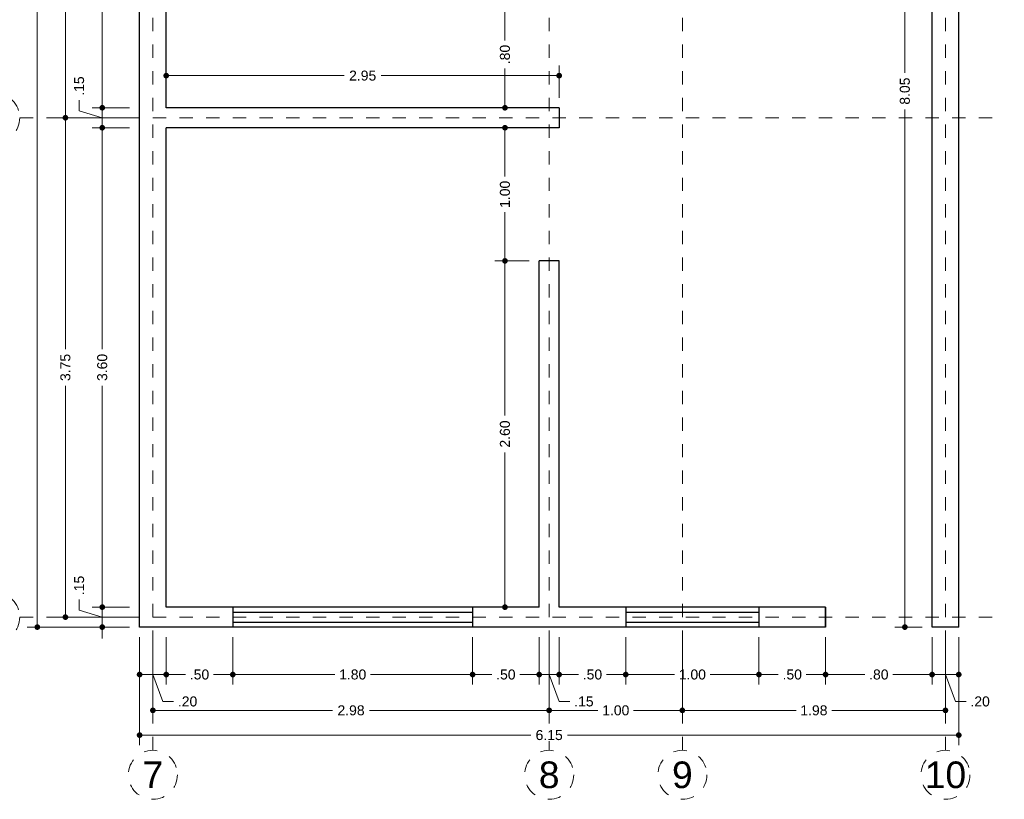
# Model space of a CAD drawing. Header units: millimetres. Extents: x 2548.4 to 2584.1, y 875 to 887.8.
# Tile 2 of 4: x 2564.3 to 2571.7, y 875 to 880.9. Entities that reach past the tile are written whole.
import ezdxf
from ezdxf.enums import TextEntityAlignment as Align

# ---------------------------------------------------------------- set-up
doc = ezdxf.new("R2010")
doc.units = ezdxf.units.MM
doc.header["$LTSCALE"] = 0.001
doc.linetypes.add('CENTER2', pattern=[28.575, 19.05, -3.175, 3.175, -3.175])
for name, color, linetype, lineweight in [('Cotas', 7, 'Continuous', 18), ('Ejes', 160, 'CENTER2', 5), ('Muros', 7, 'Continuous', 30), ('Ventanas', 10, 'Continuous', 25)]:
    doc.layers.add(name, color=color, linetype=linetype, lineweight=lineweight)
doc.styles.get("Standard").update_dxf_attribs({"font": 'arial.ttf'})
doc.dimstyles.new('1-50', dxfattribs={"dimscale": 50, "dimtxt": 0.0015, "dimasz": 0.00085, "dimexe": 0.0015, "dimexo": 0.0015, "dimgap": 0.0008, "dimtad": 0, "dimzin": 4, "dimdsep": 46, "dimtxsty": 'Standard', "dimblk": 'DOT', "dimcen": 0.09, "dimclrd": 256, "dimclre": 256, "dimclrt": 256, "dimadec": 0, "dimazin": 0, "dimtfac": 1, "dimtmove": 0, "dimatfit": 2, "dimfxl": 0.0015, "dimtfill": 1, "dimtolj": 1, "dimtzin": 4, "dimlwd": -1, "dimlwe": -1, "dimarcsym": 0})

# ---------------------------------------------------------------- blocks, each defined once
blk = doc.blocks.new('_DOT')
at = {"color": 0, "linetype": 'ByBlock'}
blk.add_line((-0.5, 0), (-1, 0), dxfattribs=at)
at = {"color": 0, "linetype": 'ByBlock', "const_width": 0.5}
blk.add_lwpolyline([(-0.25, 0, 1), (0.25, 0, 1)], format="xyb", close=True, dxfattribs=at)
blk = doc.blocks.new('*D3')
at = {"layer": 'Cotas', "transparency": 16777216}
for p, q in [((2565.1584, 880.1674), (2564.6018, 880.1674)), ((2564.6768, 880.1249), (2564.6768, 878.4301)), ((2564.6768, 876.4599), (2564.6768, 878.1548)), ((2565.1584, 876.4174), (2564.6018, 876.4174))]:
    blk.add_line(p, q, dxfattribs=at)
at = {"layer": 'Defpoints', "color": 0, "transparency": 16777216}
for p in [(2564.6768, 880.1674), (2565.2334, 880.1674), (2565.2334, 876.4174)]:
    blk.add_point(p, dxfattribs=at)
at = {"layer": 'Cotas', "transparency": 16777216, "xscale": 0.0425, "yscale": 0.0425, "zscale": 0.0425}
for p, rotation in [((2564.6768, 880.1674), 90), ((2564.6768, 876.4174), 270)]:
    blk.add_blockref('_DOT', p, dxfattribs=dict(at, rotation=rotation))
at = {"layer": 'Cotas', "transparency": 16777216, "insert": (2564.6768, 878.2924), "char_height": 0.075, "attachment_point": 5, "rotation": 90, "bg_fill": 3, "box_fill_scale": 1.1, "bg_fill_color": 256, "bg_fill_true_color": 13158600, "bg_fill_transparency": 0}
blk.add_mtext('\\A1;3.75', dxfattribs=at)
blk = doc.blocks.new('*D4')
at = {"layer": 'Cotas', "transparency": 16777216}
for p, q in [((2564.4084, 882.9174), (2564.7518, 882.9174)), ((2564.6768, 882.8749), (2564.6768, 881.6808)), ((2564.6768, 880.2099), (2564.6768, 881.4041)), ((2565.1584, 880.1674), (2564.6018, 880.1674))]:
    blk.add_line(p, q, dxfattribs=at)
at = {"layer": 'Defpoints', "color": 0, "transparency": 16777216}
for p in [(2564.3334, 882.9174), (2564.6768, 882.9174), (2565.2334, 880.1674)]:
    blk.add_point(p, dxfattribs=at)
at = {"layer": 'Cotas', "transparency": 16777216, "xscale": 0.0425, "yscale": 0.0425, "zscale": 0.0425}
for p, rotation in [((2564.6768, 882.9174), 90), ((2564.6768, 880.1674), 270)]:
    blk.add_blockref('_DOT', p, dxfattribs=dict(at, rotation=rotation))
at = {"layer": 'Cotas', "transparency": 16777216, "insert": (2564.6768, 881.5424), "char_height": 0.075, "attachment_point": 5, "rotation": 90, "bg_fill": 3, "box_fill_scale": 1.1, "bg_fill_color": 256, "bg_fill_true_color": 13158600, "bg_fill_transparency": 0}
blk.add_mtext('\\A1;2.75', dxfattribs=at)
blk = doc.blocks.new('*D7')
at = {"layer": 'Cotas', "transparency": 16777216}
for p, q in [((2565.3334, 876.2674), (2565.3334, 875.6421)), ((2568.3084, 876.2674), (2568.3084, 875.6421)), ((2565.3759, 875.7171), (2566.6827, 875.7171)), ((2568.2659, 875.7171), (2566.959, 875.7171))]:
    blk.add_line(p, q, dxfattribs=at)
at = {"layer": 'Defpoints', "color": 0, "transparency": 16777216}
for p in [(2565.3334, 876.3424), (2568.3084, 876.3424), (2568.3084, 875.7171)]:
    blk.add_point(p, dxfattribs=at)
at = {"layer": 'Cotas', "transparency": 16777216, "xscale": 0.0425, "yscale": 0.0425, "zscale": 0.0425, "rotation": 180}
blk.add_blockref('_DOT', (2565.3334, 875.7171), dxfattribs=at)
at = {"layer": 'Cotas', "transparency": 16777216, "xscale": 0.0425, "yscale": 0.0425, "zscale": 0.0425}
blk.add_blockref('_DOT', (2568.3084, 875.7171), dxfattribs=at)
at = {"layer": 'Cotas', "transparency": 16777216, "insert": (2566.8209, 875.7171), "char_height": 0.075, "attachment_point": 5, "bg_fill": 3, "box_fill_scale": 1.1, "bg_fill_color": 256, "bg_fill_true_color": 13158600, "bg_fill_transparency": 0}
blk.add_mtext('\\A1;2.98', dxfattribs=at)
blk = doc.blocks.new('*D8')
at = {"layer": 'Cotas', "transparency": 16777216}
for p, q in [((2569.3084, 876.2674), (2569.3084, 875.6421)), ((2571.2834, 876.2674), (2571.2834, 875.6421)), ((2569.3509, 875.7171), (2570.1619, 875.7171)), ((2571.2409, 875.7171), (2570.4298, 875.7171))]:
    blk.add_line(p, q, dxfattribs=at)
at = {"layer": 'Defpoints', "color": 0, "transparency": 16777216}
for p in [(2569.3084, 876.3424), (2571.2834, 876.3424), (2571.2834, 875.7171)]:
    blk.add_point(p, dxfattribs=at)
at = {"layer": 'Cotas', "transparency": 16777216, "xscale": 0.0425, "yscale": 0.0425, "zscale": 0.0425, "rotation": 180}
blk.add_blockref('_DOT', (2569.3084, 875.7171), dxfattribs=at)
at = {"layer": 'Cotas', "transparency": 16777216, "xscale": 0.0425, "yscale": 0.0425, "zscale": 0.0425}
blk.add_blockref('_DOT', (2571.2834, 875.7171), dxfattribs=at)
at = {"layer": 'Cotas', "transparency": 16777216, "insert": (2570.2959, 875.7171), "char_height": 0.075, "attachment_point": 5, "bg_fill": 3, "box_fill_scale": 1.1, "bg_fill_color": 256, "bg_fill_true_color": 13158600, "bg_fill_transparency": 0}
blk.add_mtext('\\A1;1.98', dxfattribs=at)
blk = doc.blocks.new('*D9')
at = {"layer": 'Cotas', "transparency": 16777216}
for p, q in [((2565.4334, 876.2674), (2565.4334, 875.9112)), ((2565.9334, 876.2674), (2565.9334, 875.9112)), ((2565.4759, 875.9862), (2565.5778, 875.9862)), ((2565.8909, 875.9862), (2565.7889, 875.9862))]:
    blk.add_line(p, q, dxfattribs=at)
at = {"layer": 'Defpoints', "color": 0, "transparency": 16777216}
for p in [(2565.4334, 876.3424), (2565.9334, 876.3424), (2565.9334, 875.9862)]:
    blk.add_point(p, dxfattribs=at)
at = {"layer": 'Cotas', "transparency": 16777216, "xscale": 0.0425, "yscale": 0.0425, "zscale": 0.0425, "rotation": 180}
blk.add_blockref('_DOT', (2565.4334, 875.9862), dxfattribs=at)
at = {"layer": 'Cotas', "transparency": 16777216, "xscale": 0.0425, "yscale": 0.0425, "zscale": 0.0425}
blk.add_blockref('_DOT', (2565.9334, 875.9862), dxfattribs=at)
at = {"layer": 'Cotas', "transparency": 16777216, "insert": (2565.6834, 875.9862), "char_height": 0.075, "attachment_point": 5, "bg_fill": 3, "box_fill_scale": 1.1, "bg_fill_color": 256, "bg_fill_true_color": 13158600, "bg_fill_transparency": 0}
blk.add_mtext('\\A1;.50', dxfattribs=at)
blk = doc.blocks.new('*D10')
at = {"layer": 'Cotas', "transparency": 16777216}
for p, q in [((2565.9334, 876.2674), (2565.9334, 875.9112)), ((2567.7334, 876.2674), (2567.7334, 875.9112)), ((2565.9759, 875.9862), (2566.6996, 875.9862)), ((2567.6909, 875.9862), (2566.9671, 875.9862))]:
    blk.add_line(p, q, dxfattribs=at)
at = {"layer": 'Defpoints', "color": 0, "transparency": 16777216}
for p in [(2565.9334, 876.3424), (2567.7334, 876.3424), (2567.7334, 875.9862)]:
    blk.add_point(p, dxfattribs=at)
at = {"layer": 'Cotas', "transparency": 16777216, "xscale": 0.0425, "yscale": 0.0425, "zscale": 0.0425, "rotation": 180}
blk.add_blockref('_DOT', (2565.9334, 875.9862), dxfattribs=at)
at = {"layer": 'Cotas', "transparency": 16777216, "xscale": 0.0425, "yscale": 0.0425, "zscale": 0.0425}
blk.add_blockref('_DOT', (2567.7334, 875.9862), dxfattribs=at)
at = {"layer": 'Cotas', "transparency": 16777216, "insert": (2566.8334, 875.9862), "char_height": 0.075, "attachment_point": 5, "bg_fill": 3, "box_fill_scale": 1.1, "bg_fill_color": 256, "bg_fill_true_color": 13158600, "bg_fill_transparency": 0}
blk.add_mtext('\\A1;1.80', dxfattribs=at)
blk = doc.blocks.new('*D11')
at = {"layer": 'Cotas', "transparency": 16777216}
for p, q in [((2568.3834, 876.2674), (2568.3834, 875.9112)), ((2568.8834, 876.2674), (2568.8834, 875.9112)), ((2568.4259, 875.9862), (2568.5278, 875.9862)), ((2568.8409, 875.9862), (2568.7389, 875.9862))]:
    blk.add_line(p, q, dxfattribs=at)
at = {"layer": 'Defpoints', "color": 0, "transparency": 16777216}
for p in [(2568.3834, 876.3424), (2568.8834, 876.3424), (2568.8834, 875.9862)]:
    blk.add_point(p, dxfattribs=at)
at = {"layer": 'Cotas', "transparency": 16777216, "xscale": 0.0425, "yscale": 0.0425, "zscale": 0.0425, "rotation": 180}
blk.add_blockref('_DOT', (2568.3834, 875.9862), dxfattribs=at)
at = {"layer": 'Cotas', "transparency": 16777216, "xscale": 0.0425, "yscale": 0.0425, "zscale": 0.0425}
blk.add_blockref('_DOT', (2568.8834, 875.9862), dxfattribs=at)
at = {"layer": 'Cotas', "transparency": 16777216, "insert": (2568.6334, 875.9862), "char_height": 0.075, "attachment_point": 5, "bg_fill": 3, "box_fill_scale": 1.1, "bg_fill_color": 256, "bg_fill_true_color": 13158600, "bg_fill_transparency": 0}
blk.add_mtext('\\A1;.50', dxfattribs=at)
blk = doc.blocks.new('*D12')
at = {"layer": 'Cotas', "transparency": 16777216}
for p, q in [((2568.8834, 876.2674), (2568.8834, 875.9112)), ((2569.8834, 876.2674), (2569.8834, 875.9112)), ((2568.9259, 875.9862), (2569.2496, 875.9862)), ((2569.8409, 875.9862), (2569.5171, 875.9862))]:
    blk.add_line(p, q, dxfattribs=at)
at = {"layer": 'Defpoints', "color": 0, "transparency": 16777216}
for p in [(2568.8834, 876.3424), (2569.8834, 876.3424), (2569.8834, 875.9862)]:
    blk.add_point(p, dxfattribs=at)
at = {"layer": 'Cotas', "transparency": 16777216, "xscale": 0.0425, "yscale": 0.0425, "zscale": 0.0425, "rotation": 180}
blk.add_blockref('_DOT', (2568.8834, 875.9862), dxfattribs=at)
at = {"layer": 'Cotas', "transparency": 16777216, "xscale": 0.0425, "yscale": 0.0425, "zscale": 0.0425}
blk.add_blockref('_DOT', (2569.8834, 875.9862), dxfattribs=at)
at = {"layer": 'Cotas', "transparency": 16777216, "insert": (2569.3834, 875.9862), "char_height": 0.075, "attachment_point": 5, "bg_fill": 3, "box_fill_scale": 1.1, "bg_fill_color": 256, "bg_fill_true_color": 13158600, "bg_fill_transparency": 0}
blk.add_mtext('\\A1;1.00', dxfattribs=at)
blk = doc.blocks.new('*D13')
at = {"layer": 'Cotas', "transparency": 16777216}
for p, q in [((2569.8834, 876.2674), (2569.8834, 875.9112)), ((2570.3834, 876.2674), (2570.3834, 875.9112)), ((2569.9259, 875.9862), (2570.0278, 875.9862)), ((2570.3409, 875.9862), (2570.2389, 875.9862))]:
    blk.add_line(p, q, dxfattribs=at)
at = {"layer": 'Defpoints', "color": 0, "transparency": 16777216}
for p in [(2569.8834, 876.3424), (2570.3834, 876.3424), (2570.3834, 875.9862)]:
    blk.add_point(p, dxfattribs=at)
at = {"layer": 'Cotas', "transparency": 16777216, "xscale": 0.0425, "yscale": 0.0425, "zscale": 0.0425, "rotation": 180}
blk.add_blockref('_DOT', (2569.8834, 875.9862), dxfattribs=at)
at = {"layer": 'Cotas', "transparency": 16777216, "xscale": 0.0425, "yscale": 0.0425, "zscale": 0.0425}
blk.add_blockref('_DOT', (2570.3834, 875.9862), dxfattribs=at)
at = {"layer": 'Cotas', "transparency": 16777216, "insert": (2570.1334, 875.9862), "char_height": 0.075, "attachment_point": 5, "bg_fill": 3, "box_fill_scale": 1.1, "bg_fill_color": 256, "bg_fill_true_color": 13158600, "bg_fill_transparency": 0}
blk.add_mtext('\\A1;.50', dxfattribs=at)
blk = doc.blocks.new('*D14')
at = {"layer": 'Cotas', "transparency": 16777216}
for p, q in [((2570.3834, 876.2674), (2570.3834, 875.9112)), ((2571.1834, 876.2674), (2571.1834, 875.9112)), ((2570.4259, 875.9862), (2570.6778, 875.9862)), ((2571.1409, 875.9862), (2570.8889, 875.9862))]:
    blk.add_line(p, q, dxfattribs=at)
at = {"layer": 'Defpoints', "color": 0, "transparency": 16777216}
for p in [(2570.3834, 876.3424), (2571.1834, 876.3424), (2571.1834, 875.9862)]:
    blk.add_point(p, dxfattribs=at)
at = {"layer": 'Cotas', "transparency": 16777216, "xscale": 0.0425, "yscale": 0.0425, "zscale": 0.0425, "rotation": 180}
blk.add_blockref('_DOT', (2570.3834, 875.9862), dxfattribs=at)
at = {"layer": 'Cotas', "transparency": 16777216, "xscale": 0.0425, "yscale": 0.0425, "zscale": 0.0425}
blk.add_blockref('_DOT', (2571.1834, 875.9862), dxfattribs=at)
at = {"layer": 'Cotas', "transparency": 16777216, "insert": (2570.7834, 875.9862), "char_height": 0.075, "attachment_point": 5, "bg_fill": 3, "box_fill_scale": 1.1, "bg_fill_color": 256, "bg_fill_true_color": 13158600, "bg_fill_transparency": 0}
blk.add_mtext('\\A1;.80', dxfattribs=at)
blk = doc.blocks.new('*D15')
at = {"layer": 'Cotas', "transparency": 16777216}
for p, q in [((2565.1584, 880.0924), (2564.8781, 880.0924)), ((2564.9531, 880.0499), (2564.9531, 878.4297)), ((2564.9531, 876.5349), (2564.9531, 878.1552)), ((2565.1584, 876.4924), (2564.8781, 876.4924))]:
    blk.add_line(p, q, dxfattribs=at)
at = {"layer": 'Defpoints', "color": 0, "transparency": 16777216}
for p in [(2564.9531, 880.0924), (2565.2334, 880.0924), (2565.2334, 876.4924)]:
    blk.add_point(p, dxfattribs=at)
at = {"layer": 'Cotas', "transparency": 16777216, "xscale": 0.0425, "yscale": 0.0425, "zscale": 0.0425}
for p, rotation in [((2564.9531, 880.0924), 90), ((2564.9531, 876.4924), 270)]:
    blk.add_blockref('_DOT', p, dxfattribs=dict(at, rotation=rotation))
at = {"layer": 'Cotas', "transparency": 16777216, "insert": (2564.9531, 878.2924), "char_height": 0.075, "attachment_point": 5, "rotation": 90, "bg_fill": 3, "box_fill_scale": 1.1, "bg_fill_color": 256, "bg_fill_true_color": 13158600, "bg_fill_transparency": 0}
blk.add_mtext('\\A1;3.60', dxfattribs=at)
blk = doc.blocks.new('*D16')
at = {"layer": 'Cotas', "transparency": 16777216}
for p, q in [((2565.1584, 882.8424), (2564.8781, 882.8424)), ((2564.9531, 882.7999), (2564.9531, 881.6803)), ((2564.9531, 880.2849), (2564.9531, 881.4045)), ((2565.1584, 880.2424), (2564.8781, 880.2424))]:
    blk.add_line(p, q, dxfattribs=at)
at = {"layer": 'Defpoints', "color": 0, "transparency": 16777216}
for p in [(2564.9531, 882.8424), (2565.2334, 882.8424), (2565.2334, 880.2424)]:
    blk.add_point(p, dxfattribs=at)
at = {"layer": 'Cotas', "transparency": 16777216, "xscale": 0.0425, "yscale": 0.0425, "zscale": 0.0425}
for p, rotation in [((2564.9531, 882.8424), 90), ((2564.9531, 880.2424), 270)]:
    blk.add_blockref('_DOT', p, dxfattribs=dict(at, rotation=rotation))
at = {"layer": 'Cotas', "transparency": 16777216, "insert": (2564.9531, 881.5424), "char_height": 0.075, "attachment_point": 5, "rotation": 90, "bg_fill": 3, "box_fill_scale": 1.1, "bg_fill_color": 256, "bg_fill_true_color": 13158600, "bg_fill_transparency": 0}
blk.add_mtext('\\A1;2.60', dxfattribs=at)
blk = doc.blocks.new('*D19')
at = {"layer": 'Cotas', "transparency": 16777216}
for p, q in [((2568.1584, 879.0924), (2567.9015, 879.0924)), ((2567.9765, 879.0499), (2567.9765, 877.9303)), ((2567.9765, 876.5349), (2567.9765, 877.6545)), ((2568.1584, 876.4924), (2567.9015, 876.4924))]:
    blk.add_line(p, q, dxfattribs=at)
at = {"layer": 'Defpoints', "color": 0, "transparency": 16777216}
for p in [(2567.9765, 879.0924), (2568.2334, 879.0924), (2568.2334, 876.4924)]:
    blk.add_point(p, dxfattribs=at)
at = {"layer": 'Cotas', "transparency": 16777216, "xscale": 0.0425, "yscale": 0.0425, "zscale": 0.0425}
for p, rotation in [((2567.9765, 879.0924), 90), ((2567.9765, 876.4924), 270)]:
    blk.add_blockref('_DOT', p, dxfattribs=dict(at, rotation=rotation))
at = {"layer": 'Cotas', "transparency": 16777216, "insert": (2567.9765, 877.7924), "char_height": 0.075, "attachment_point": 5, "rotation": 90, "bg_fill": 3, "box_fill_scale": 1.1, "bg_fill_color": 256, "bg_fill_true_color": 13158600, "bg_fill_transparency": 0}
blk.add_mtext('\\A1;2.60', dxfattribs=at)
blk = doc.blocks.new('*D20')
at = {"layer": 'Cotas', "transparency": 16777216}
for p, q in [((2567.9147, 880.0924), (2567.9015, 880.0924)), ((2567.9765, 880.0499), (2567.9765, 879.7262)), ((2567.9765, 879.1349), (2567.9765, 879.4587)), ((2568.1584, 879.0924), (2567.9015, 879.0924))]:
    blk.add_line(p, q, dxfattribs=at)
at = {"layer": 'Defpoints', "color": 0, "transparency": 16777216}
for p in [(2567.9765, 880.0924), (2567.9897, 880.0924), (2568.2334, 879.0924)]:
    blk.add_point(p, dxfattribs=at)
at = {"layer": 'Cotas', "transparency": 16777216, "xscale": 0.0425, "yscale": 0.0425, "zscale": 0.0425}
for p, rotation in [((2567.9765, 880.0924), 90), ((2567.9765, 879.0924), 270)]:
    blk.add_blockref('_DOT', p, dxfattribs=dict(at, rotation=rotation))
at = {"layer": 'Cotas', "transparency": 16777216, "insert": (2567.9765, 879.5924), "char_height": 0.075, "attachment_point": 5, "rotation": 90, "bg_fill": 3, "box_fill_scale": 1.1, "bg_fill_color": 256, "bg_fill_true_color": 13158600, "bg_fill_transparency": 0}
blk.add_mtext('\\A1;1.00', dxfattribs=at)
blk = doc.blocks.new('*D21')
at = {"layer": 'Cotas', "transparency": 16777216}
for p, q in [((2568.1584, 881.0424), (2567.9015, 881.0424)), ((2567.9765, 880.9999), (2567.9765, 880.748)), ((2567.9765, 880.2849), (2567.9765, 880.5369)), ((2567.9544, 880.2424), (2567.9015, 880.2424))]:
    blk.add_line(p, q, dxfattribs=at)
at = {"layer": 'Defpoints', "color": 0, "transparency": 16777216}
for p in [(2567.9765, 881.0424), (2568.2334, 881.0424), (2568.0294, 880.2424)]:
    blk.add_point(p, dxfattribs=at)
at = {"layer": 'Cotas', "transparency": 16777216, "xscale": 0.0425, "yscale": 0.0425, "zscale": 0.0425}
for p, rotation in [((2567.9765, 881.0424), 90), ((2567.9765, 880.2424), 270)]:
    blk.add_blockref('_DOT', p, dxfattribs=dict(at, rotation=rotation))
at = {"layer": 'Cotas', "transparency": 16777216, "insert": (2567.9765, 880.6424), "char_height": 0.075, "attachment_point": 5, "rotation": 90, "bg_fill": 3, "box_fill_scale": 1.1, "bg_fill_color": 256, "bg_fill_true_color": 13158600, "bg_fill_transparency": 0}
blk.add_mtext('\\A1;.80', dxfattribs=at)
blk = doc.blocks.new('*D29')
at = {"layer": 'Cotas', "transparency": 16777216}
for p, q in [((2565.4334, 880.3174), (2565.4334, 880.5586)), ((2568.3834, 880.3174), (2568.3834, 880.5586)), ((2565.4759, 880.4836), (2566.77, 880.4836)), ((2568.3409, 880.4836), (2567.0467, 880.4836))]:
    blk.add_line(p, q, dxfattribs=at)
at = {"layer": 'Defpoints', "color": 0, "transparency": 16777216}
for p in [(2568.3834, 880.4836), (2565.4334, 880.2424), (2568.3834, 880.2424)]:
    blk.add_point(p, dxfattribs=at)
at = {"layer": 'Cotas', "transparency": 16777216, "xscale": 0.0425, "yscale": 0.0425, "zscale": 0.0425, "rotation": 180}
blk.add_blockref('_DOT', (2565.4334, 880.4836), dxfattribs=at)
at = {"layer": 'Cotas', "transparency": 16777216, "xscale": 0.0425, "yscale": 0.0425, "zscale": 0.0425}
blk.add_blockref('_DOT', (2568.3834, 880.4836), dxfattribs=at)
at = {"layer": 'Cotas', "transparency": 16777216, "insert": (2566.9084, 880.4836), "char_height": 0.075, "attachment_point": 5, "bg_fill": 3, "box_fill_scale": 1.1, "bg_fill_color": 256, "bg_fill_true_color": 13158600, "bg_fill_transparency": 0}
blk.add_mtext('\\A1;2.95', dxfattribs=at)
blk = doc.blocks.new('*D39')
at = {"layer": 'Cotas', "transparency": 16777216}
for p, q in [((2564.9531, 880.2849), (2564.9531, 880.3274)), ((2564.7798, 880.2194), (2564.7798, 880.2994)), ((2565.1584, 880.2424), (2564.8781, 880.2424)), ((2564.9531, 880.0924), (2564.9531, 880.2424)), ((2564.9531, 880.0924), (2564.9531, 880.2424)), ((2564.9531, 880.1674), (2564.7798, 880.2194)), ((2565.1584, 880.0924), (2564.8781, 880.0924)), ((2564.9531, 880.0499), (2564.9531, 880.0074))]:
    blk.add_line(p, q, dxfattribs=at)
at = {"layer": 'Defpoints', "color": 0, "transparency": 16777216}
for p in [(2564.9531, 880.2424), (2565.2334, 880.2424), (2565.2334, 880.0924)]:
    blk.add_point(p, dxfattribs=at)
at = {"layer": 'Cotas', "transparency": 16777216, "xscale": 0.0425, "yscale": 0.0425, "zscale": 0.0425}
for p, rotation in [((2564.9531, 880.2424), 270), ((2564.9531, 880.0924), 90)]:
    blk.add_blockref('_DOT', p, dxfattribs=dict(at, rotation=rotation))
at = {"layer": 'Cotas', "transparency": 16777216, "insert": (2564.7798, 880.4054), "char_height": 0.075, "attachment_point": 5, "rotation": 90, "bg_fill": 3, "box_fill_scale": 1.1, "bg_fill_color": 256, "bg_fill_true_color": 13158600, "bg_fill_transparency": 0}
blk.add_mtext('\\A1;.15', dxfattribs=at)
blk = doc.blocks.new('*D40')
at = {"layer": 'Cotas', "transparency": 16777216}
for p, q in [((2565.2334, 876.2674), (2565.2334, 875.9112)), ((2565.4334, 876.2674), (2565.4334, 875.9112)), ((2565.3909, 875.9862), (2565.2759, 875.9862)), ((2565.3334, 875.9862), (2565.4083, 875.7838)), ((2565.4083, 875.7838), (2565.4883, 875.7838))]:
    blk.add_line(p, q, dxfattribs=at)
at = {"layer": 'Defpoints', "color": 0, "transparency": 16777216}
for p in [(2565.2334, 876.3424), (2565.4334, 876.3424), (2565.2334, 875.9862)]:
    blk.add_point(p, dxfattribs=at)
at = {"layer": 'Cotas', "transparency": 16777216, "xscale": 0.0425, "yscale": 0.0425, "zscale": 0.0425, "rotation": 180}
blk.add_blockref('_DOT', (2565.2334, 875.9862), dxfattribs=at)
at = {"layer": 'Cotas', "transparency": 16777216, "xscale": 0.0425, "yscale": 0.0425, "zscale": 0.0425}
blk.add_blockref('_DOT', (2565.4334, 875.9862), dxfattribs=at)
at = {"layer": 'Cotas', "transparency": 16777216, "insert": (2565.5939, 875.7838), "char_height": 0.075, "attachment_point": 5, "bg_fill": 3, "box_fill_scale": 1.1, "bg_fill_color": 256, "bg_fill_true_color": 13158600, "bg_fill_transparency": 0}
blk.add_mtext('\\A1;.20', dxfattribs=at)
blk = doc.blocks.new('*D41')
at = {"layer": 'Cotas', "transparency": 16777216}
for p, q in [((2567.7334, 876.2674), (2567.7334, 875.9112)), ((2568.2334, 876.2674), (2568.2334, 875.9112)), ((2567.7759, 875.9862), (2567.8778, 875.9862)), ((2568.1909, 875.9862), (2568.0889, 875.9862))]:
    blk.add_line(p, q, dxfattribs=at)
at = {"layer": 'Defpoints', "color": 0, "transparency": 16777216}
for p in [(2567.7334, 876.3424), (2568.2334, 876.3424), (2568.2334, 875.9862)]:
    blk.add_point(p, dxfattribs=at)
at = {"layer": 'Cotas', "transparency": 16777216, "xscale": 0.0425, "yscale": 0.0425, "zscale": 0.0425, "rotation": 180}
blk.add_blockref('_DOT', (2567.7334, 875.9862), dxfattribs=at)
at = {"layer": 'Cotas', "transparency": 16777216, "xscale": 0.0425, "yscale": 0.0425, "zscale": 0.0425}
blk.add_blockref('_DOT', (2568.2334, 875.9862), dxfattribs=at)
at = {"layer": 'Cotas', "transparency": 16777216, "insert": (2567.9834, 875.9862), "char_height": 0.075, "attachment_point": 5, "bg_fill": 3, "box_fill_scale": 1.1, "bg_fill_color": 256, "bg_fill_true_color": 13158600, "bg_fill_transparency": 0}
blk.add_mtext('\\A1;.50', dxfattribs=at)
blk = doc.blocks.new('*D42')
at = {"layer": 'Cotas', "transparency": 16777216}
for p, q in [((2568.2334, 876.2674), (2568.2334, 875.9112)), ((2568.3834, 876.2674), (2568.3834, 875.9112)), ((2568.1909, 875.9862), (2568.1484, 875.9862)), ((2568.2334, 875.9862), (2568.3834, 875.9862)), ((2568.2334, 875.9862), (2568.3834, 875.9862)), ((2568.3084, 875.9862), (2568.3833, 875.7838)), ((2568.4259, 875.9862), (2568.4684, 875.9862)), ((2568.3833, 875.7838), (2568.4633, 875.7838))]:
    blk.add_line(p, q, dxfattribs=at)
at = {"layer": 'Defpoints', "color": 0, "transparency": 16777216}
for p in [(2568.2334, 876.3424), (2568.3834, 876.3424), (2568.3834, 875.9862)]:
    blk.add_point(p, dxfattribs=at)
at = {"layer": 'Cotas', "transparency": 16777216, "xscale": 0.0425, "yscale": 0.0425, "zscale": 0.0425}
blk.add_blockref('_DOT', (2568.2334, 875.9862), dxfattribs=at)
at = {"layer": 'Cotas', "transparency": 16777216, "xscale": 0.0425, "yscale": 0.0425, "zscale": 0.0425, "rotation": 180}
blk.add_blockref('_DOT', (2568.3834, 875.9862), dxfattribs=at)
at = {"layer": 'Cotas', "transparency": 16777216, "insert": (2568.5693, 875.7838), "char_height": 0.075, "attachment_point": 5, "bg_fill": 3, "box_fill_scale": 1.1, "bg_fill_color": 256, "bg_fill_true_color": 13158600, "bg_fill_transparency": 0}
blk.add_mtext('\\A1;.15', dxfattribs=at)
blk = doc.blocks.new('*D43')
at = {"layer": 'Cotas', "transparency": 16777216}
for p, q in [((2571.1834, 876.2674), (2571.1834, 875.9112)), ((2571.3834, 876.2674), (2571.3834, 875.9112)), ((2571.2259, 875.9862), (2571.3409, 875.9862)), ((2571.2834, 875.9862), (2571.3583, 875.7838)), ((2571.3583, 875.7838), (2571.4383, 875.7838))]:
    blk.add_line(p, q, dxfattribs=at)
at = {"layer": 'Defpoints', "color": 0, "transparency": 16777216}
for p in [(2571.1834, 876.3424), (2571.3834, 876.3424), (2571.3834, 875.9862)]:
    blk.add_point(p, dxfattribs=at)
at = {"layer": 'Cotas', "transparency": 16777216, "xscale": 0.0425, "yscale": 0.0425, "zscale": 0.0425, "rotation": 180}
blk.add_blockref('_DOT', (2571.1834, 875.9862), dxfattribs=at)
at = {"layer": 'Cotas', "transparency": 16777216, "xscale": 0.0425, "yscale": 0.0425, "zscale": 0.0425}
blk.add_blockref('_DOT', (2571.3834, 875.9862), dxfattribs=at)
at = {"layer": 'Cotas', "transparency": 16777216, "insert": (2571.5439, 875.7838), "char_height": 0.075, "attachment_point": 5, "bg_fill": 3, "box_fill_scale": 1.1, "bg_fill_color": 256, "bg_fill_true_color": 13158600, "bg_fill_transparency": 0}
blk.add_mtext('\\A1;.20', dxfattribs=at)
blk = doc.blocks.new('*D44')
at = {"layer": 'Cotas', "transparency": 16777216}
for p, q in [((2564.7798, 876.4694), (2564.7798, 876.5494)), ((2564.9531, 876.5349), (2564.9531, 876.5774)), ((2564.9531, 876.4174), (2564.7798, 876.4694)), ((2565.1584, 876.4924), (2564.8781, 876.4924)), ((2564.9531, 876.4924), (2564.9531, 876.3424)), ((2564.9531, 876.4924), (2564.9531, 876.3424)), ((2565.1584, 876.3424), (2564.8781, 876.3424)), ((2564.9531, 876.2999), (2564.9531, 876.2574))]:
    blk.add_line(p, q, dxfattribs=at)
at = {"layer": 'Defpoints', "color": 0, "transparency": 16777216}
for p in [(2565.2334, 876.4924), (2564.9531, 876.3424), (2565.2334, 876.3424)]:
    blk.add_point(p, dxfattribs=at)
at = {"layer": 'Cotas', "transparency": 16777216, "xscale": 0.0425, "yscale": 0.0425, "zscale": 0.0425}
for p, rotation in [((2564.9531, 876.4924), 270), ((2564.9531, 876.3424), 90)]:
    blk.add_blockref('_DOT', p, dxfattribs=dict(at, rotation=rotation))
at = {"layer": 'Cotas', "transparency": 16777216, "insert": (2564.7798, 876.6554), "char_height": 0.075, "attachment_point": 5, "rotation": 90, "bg_fill": 3, "box_fill_scale": 1.1, "bg_fill_color": 256, "bg_fill_true_color": 13158600, "bg_fill_transparency": 0}
blk.add_mtext('\\A1;.15', dxfattribs=at)
blk = doc.blocks.new('*D50')
at = {"layer": 'Cotas', "transparency": 16777216}
for p, q in [((2565.2334, 876.2674), (2565.2334, 875.4562)), ((2571.3834, 876.2674), (2571.3834, 875.4562)), ((2565.2759, 875.5312), (2568.1705, 875.5312)), ((2571.3409, 875.5312), (2568.4463, 875.5312))]:
    blk.add_line(p, q, dxfattribs=at)
at = {"layer": 'Defpoints', "color": 0, "transparency": 16777216}
for p in [(2565.2334, 876.3424), (2571.3834, 876.3424), (2571.3834, 875.5312)]:
    blk.add_point(p, dxfattribs=at)
at = {"layer": 'Cotas', "transparency": 16777216, "xscale": 0.0425, "yscale": 0.0425, "zscale": 0.0425, "rotation": 180}
blk.add_blockref('_DOT', (2565.2334, 875.5312), dxfattribs=at)
at = {"layer": 'Cotas', "transparency": 16777216, "xscale": 0.0425, "yscale": 0.0425, "zscale": 0.0425}
blk.add_blockref('_DOT', (2571.3834, 875.5312), dxfattribs=at)
at = {"layer": 'Cotas', "transparency": 16777216, "insert": (2568.3084, 875.5312), "char_height": 0.075, "attachment_point": 5, "bg_fill": 3, "box_fill_scale": 1.1, "bg_fill_color": 256, "bg_fill_true_color": 13158600, "bg_fill_transparency": 0}
blk.add_mtext('\\A1;6.15', dxfattribs=at)
blk = doc.blocks.new('*D51')
at = {"layer": 'Cotas', "transparency": 16777216}
for p, q in [((2565.1584, 886.4424), (2564.3907, 886.4424)), ((2564.4657, 886.3999), (2564.4657, 881.5553)), ((2564.4657, 876.3849), (2564.4657, 881.2295)), ((2565.1584, 876.3424), (2564.3907, 876.3424))]:
    blk.add_line(p, q, dxfattribs=at)
at = {"layer": 'Defpoints', "color": 0, "transparency": 16777216}
for p in [(2565.2334, 886.4424), (2564.4657, 876.3424), (2565.2334, 876.3424)]:
    blk.add_point(p, dxfattribs=at)
at = {"layer": 'Cotas', "transparency": 16777216, "xscale": 0.0425, "yscale": 0.0425, "zscale": 0.0425}
for p, rotation in [((2564.4657, 886.4424), 90), ((2564.4657, 876.3424), 270)]:
    blk.add_blockref('_DOT', p, dxfattribs=dict(at, rotation=rotation))
at = {"layer": 'Cotas', "transparency": 16777216, "insert": (2564.4657, 881.3924), "char_height": 0.075, "attachment_point": 5, "rotation": 90, "bg_fill": 3, "box_fill_scale": 1.1, "bg_fill_color": 256, "bg_fill_true_color": 13158600, "bg_fill_transparency": 0}
blk.add_mtext('\\A1;10.10', dxfattribs=at)
blk = doc.blocks.new('*D54')
at = {"layer": 'Cotas', "transparency": 16777216}
for p, q in [((2571.1084, 884.3924), (2570.9038, 884.3924)), ((2570.9788, 884.3499), (2570.9788, 880.5052)), ((2570.9788, 876.3849), (2570.9788, 880.2297)), ((2571.1084, 876.3424), (2570.9038, 876.3424))]:
    blk.add_line(p, q, dxfattribs=at)
at = {"layer": 'Defpoints', "color": 0, "transparency": 16777216}
for p in [(2571.1834, 884.3924), (2570.9788, 876.3424), (2571.1834, 876.3424)]:
    blk.add_point(p, dxfattribs=at)
at = {"layer": 'Cotas', "transparency": 16777216, "xscale": 0.0425, "yscale": 0.0425, "zscale": 0.0425}
for p, rotation in [((2570.9788, 884.3924), 90), ((2570.9788, 876.3424), 270)]:
    blk.add_blockref('_DOT', p, dxfattribs=dict(at, rotation=rotation))
at = {"layer": 'Cotas', "transparency": 16777216, "insert": (2570.9788, 880.3674), "char_height": 0.075, "attachment_point": 5, "rotation": 90, "bg_fill": 3, "box_fill_scale": 1.1, "bg_fill_color": 256, "bg_fill_true_color": 13158600, "bg_fill_transparency": 0}
blk.add_mtext('\\A1;8.05', dxfattribs=at)
blk = doc.blocks.new('*D55')
at = {"layer": 'Cotas', "transparency": 16777216}
for p, q in [((2568.3084, 876.2674), (2568.3084, 875.6421)), ((2569.3084, 876.2674), (2569.3084, 875.6421)), ((2568.3509, 875.7171), (2568.6746, 875.7171)), ((2569.2659, 875.7171), (2568.9421, 875.7171))]:
    blk.add_line(p, q, dxfattribs=at)
at = {"layer": 'Defpoints', "color": 0, "transparency": 16777216}
for p in [(2568.3084, 876.3424), (2569.3084, 876.3424), (2568.3084, 875.7171)]:
    blk.add_point(p, dxfattribs=at)
at = {"layer": 'Cotas', "transparency": 16777216, "xscale": 0.0425, "yscale": 0.0425, "zscale": 0.0425, "rotation": 180}
blk.add_blockref('_DOT', (2568.3084, 875.7171), dxfattribs=at)
at = {"layer": 'Cotas', "transparency": 16777216, "xscale": 0.0425, "yscale": 0.0425, "zscale": 0.0425}
blk.add_blockref('_DOT', (2569.3084, 875.7171), dxfattribs=at)
at = {"layer": 'Cotas', "transparency": 16777216, "insert": (2568.8084, 875.7171), "char_height": 0.075, "attachment_point": 5, "bg_fill": 3, "box_fill_scale": 1.1, "bg_fill_color": 256, "bg_fill_true_color": 13158600, "bg_fill_transparency": 0}
blk.add_mtext('\\A1;1.00', dxfattribs=at)

msp = doc.modelspace()

# ---------------------------------------------------------------- linework, layer by layer
at = {"layer": 'Ejes', "linetype": 'CENTER2'}
for p, q in [((2565.3334, 875.4174), (2565.3334, 886.7849)), ((2568.3084, 875.4174), (2568.3084, 886.7849)), ((2571.2834, 875.4174), (2571.2834, 886.7849)), ((2564.3334, 880.1674), (2571.7253, 880.1674)), ((2564.3334, 876.4174), (2571.7253, 876.4174))]:
    msp.add_line(p, q, dxfattribs=at)
at = {"layer": 'Ejes'}
for centre in [(2564.1493, 876.4174), (2565.3334, 875.2333), (2568.3084, 875.2333), (2569.3084, 875.2333), (2571.2834, 875.2333)]:
    msp.add_circle(centre, 0.1841, dxfattribs=at)
at = {"layer": 'Muros'}
for p, q in [((2565.2334, 876.3424), (2565.2334, 886.4424)), ((2571.3834, 876.3424), (2571.3834, 886.4424)), ((2571.1834, 876.3424), (2571.1834, 884.3924)), ((2565.4334, 880.2424), (2565.4334, 882.8424)), ((2568.3834, 880.2424), (2565.4334, 880.2424)), ((2568.3834, 880.2424), (2568.3834, 880.0924)), ((2565.4334, 876.4924), (2565.4334, 880.0924)), ((2568.3834, 880.0924), (2565.4334, 880.0924)), ((2568.2334, 876.4924), (2568.2334, 879.0924)), ((2568.3834, 879.0924), (2568.2334, 879.0924)), ((2568.3834, 876.4924), (2568.3834, 879.0924)), ((2568.2334, 876.4924), (2565.4334, 876.4924)), ((2570.3834, 876.4924), (2568.3834, 876.4924)), ((2570.3834, 876.3424), (2570.3834, 876.4924)), ((2570.3834, 876.4924), (2570.3834, 876.3424)), ((2570.3834, 876.3424), (2565.2334, 876.3424)), ((2571.3834, 876.3424), (2571.1834, 876.3424))]:
    msp.add_line(p, q, dxfattribs=at)
at = {"layer": 'Ventanas'}
for p, q in [((2565.9334, 876.4924), (2565.9334, 876.3424)), ((2567.7334, 876.4924), (2567.7334, 876.3424)), ((2568.8834, 876.4924), (2568.8834, 876.3424)), ((2569.8834, 876.4924), (2569.8834, 876.3424)), ((2565.9334, 876.4549), (2567.7334, 876.4549)), ((2568.8834, 876.4549), (2569.8834, 876.4549)), ((2565.9334, 876.3799), (2567.7334, 876.3799)), ((2568.8834, 876.3799), (2569.8834, 876.3799))]:
    msp.add_line(p, q, dxfattribs=at)

# ---------------------------------------------------------------- texts
at = {"layer": 'Ejes'}
for s, p in [('7', (2565.3334, 875.2333)), ('8', (2568.3084, 875.2333)), ('9', (2569.3084, 875.2333)), ('10', (2571.2834, 875.2333))]:
    msp.add_text(s, height=0.2, dxfattribs=at).set_placement(p, align=Align.MIDDLE_CENTER)

# ---------------------------------------------------------------- next in the draw order: dimensions: what is measured, and where the dimension line sits
at = {"layer": 'Cotas'}
for base, p1, p2, picture, middle in [((2567.9765, 881.0424), (2568.0294, 880.2424), (2568.2334, 881.0424), '*D21', (2567.9765, 880.6424)), ((2564.6768, 880.1674), (2565.2334, 876.4174), (2565.2334, 880.1674), '*D3', (2564.6768, 878.2924)), ((2567.9765, 879.0924), (2568.2334, 876.4924), (2568.2334, 879.0924), '*D19', (2567.9765, 877.7924))]:
    dim = msp.add_linear_dim(base=base, p1=p1, p2=p2, angle=90, dimstyle='1-50', dxfattribs=at)
    dim.commit()
    dim.dimension.update_dxf_attribs({"geometry": picture, "text_midpoint": middle})
for base, p1, p2, picture, middle in [((2568.3083644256, 875.7170820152), (2565.3333644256, 876.3424260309), (2568.3083644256, 876.3424260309), '*D7', (2566.8208644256, 875.7170820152)), ((2571.2833644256, 875.7170820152), (2569.3083644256, 876.3424260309), (2571.2833644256, 876.3424260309), '*D8', (2570.2958644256, 875.7170820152))]:
    dim = msp.add_linear_dim(base=base, p1=p1, p2=p2, dimstyle='1-50', dxfattribs=at)
    dim.commit()
    dim.dimension.update_dxf_attribs({"geometry": picture, "text_midpoint": middle})

# ---------------------------------------------------------------- next in the draw order: dimensions: what is measured, and where the dimension line sits
for base, p1, p2, picture, middle in [((2564.6768, 882.9174), (2565.2334, 880.1674), (2564.3334, 882.9174), '*D4', (2564.6768, 881.5424)), ((2567.9765, 880.0924), (2568.2334, 879.0924), (2567.9897, 880.0924), '*D20', (2567.9765, 879.5924))]:
    dim = msp.add_linear_dim(base=base, p1=p1, p2=p2, angle=90, dimstyle='1-50', dxfattribs=at)
    dim.commit()
    dim.dimension.update_dxf_attribs({"geometry": picture, "text_midpoint": middle})
for base, p1, p2, picture, middle in [((2568.3834, 880.4836), (2565.4334, 880.2424), (2568.3834, 880.2424), '*D29', (2566.9084, 880.4836)), ((2565.9334, 875.9862), (2565.4334, 876.3424), (2565.9334, 876.3424), '*D9', (2565.6834, 875.9862)), ((2568.8834, 875.9862), (2568.3834, 876.3424), (2568.8834, 876.3424), '*D11', (2568.6334, 875.9862))]:
    dim = msp.add_linear_dim(base=base, p1=p1, p2=p2, dimstyle='1-50', dxfattribs=at)
    dim.commit()
    dim.dimension.update_dxf_attribs({"geometry": picture, "text_midpoint": middle})

# ---------------------------------------------------------------- next in the draw order: linework, layer by layer
at = {"layer": 'Ejes'}
msp.add_circle((2564.1493, 880.1674), 0.1841, dxfattribs=at)

# ---------------------------------------------------------------- next in the draw order: dimensions: what is measured, and where the dimension line sits
at = {"layer": 'Cotas'}
for base, p1, p2, picture, middle in [((2564.9531, 882.8424), (2565.2334, 880.2424), (2565.2334, 882.8424), '*D16', (2564.9531, 881.5424)), ((2564.9531, 880.0924), (2565.2334, 876.4924), (2565.2334, 880.0924), '*D15', (2564.9531, 878.2924))]:
    dim = msp.add_linear_dim(base=base, p1=p1, p2=p2, angle=90, dimstyle='1-50', dxfattribs=at)
    dim.commit()
    dim.dimension.update_dxf_attribs({"geometry": picture, "text_midpoint": middle})
dim = msp.add_linear_dim(base=(2565.2334, 875.9862), p1=(2565.4334, 876.3424), p2=(2565.2334, 876.3424), dimstyle='1-50', override={"dimtmove": 1}, dxfattribs=at)
dim.commit()
dim.dimension.update_dxf_attribs({"geometry": '*D40', "text_midpoint": (2565.5283, 875.7838), "dimtype": 160})
for base, p1, p2, picture, middle in [((2567.7334, 875.9862), (2565.9334, 876.3424), (2567.7334, 876.3424), '*D10', (2566.8334, 875.9862)), ((2569.8834, 875.9862), (2568.8834, 876.3424), (2569.8834, 876.3424), '*D12', (2569.3834, 875.9862))]:
    dim = msp.add_linear_dim(base=base, p1=p1, p2=p2, dimstyle='1-50', dxfattribs=at)
    dim.commit()
    dim.dimension.update_dxf_attribs({"geometry": picture, "text_midpoint": middle})

# ---------------------------------------------------------------- next in the draw order: dimensions: what is measured, and where the dimension line sits
for base, p1, p2, picture, middle in [((2564.9531, 880.2424), (2565.2334, 880.0924), (2565.2334, 880.2424), '*D39', (2564.7798, 880.3394)), ((2564.9531, 876.3424), (2565.2334, 876.4924), (2565.2334, 876.3424), '*D44', (2564.7798, 876.5894))]:
    dim = msp.add_linear_dim(base=base, p1=p1, p2=p2, angle=90, dimstyle='1-50', override={"dimtmove": 1}, dxfattribs=at)
    dim.commit()
    dim.dimension.update_dxf_attribs({"geometry": picture, "text_midpoint": middle})
dim = msp.add_linear_dim(base=(2568.2334, 875.9862), p1=(2567.7334, 876.3424), p2=(2568.2334, 876.3424), dimstyle='1-50', override={"dimtmove": 1}, dxfattribs=at)
dim.commit()
dim.dimension.update_dxf_attribs({"geometry": '*D41', "text_midpoint": (2567.9834, 875.9862)})
dim = msp.add_linear_dim(base=(2570.3834, 875.9862), p1=(2569.8834, 876.3424), p2=(2570.3834, 876.3424), dimstyle='1-50', dxfattribs=at)
dim.commit()
dim.dimension.update_dxf_attribs({"geometry": '*D13', "text_midpoint": (2570.1334, 875.9862)})

# ---------------------------------------------------------------- next in the draw order: dimensions: what is measured, and where the dimension line sits
dim = msp.add_linear_dim(base=(2568.3834, 875.9862), p1=(2568.2334, 876.3424), p2=(2568.3834, 876.3424), dimstyle='1-50', override={"dimtmove": 1}, dxfattribs=at)
dim.commit()
dim.dimension.update_dxf_attribs({"geometry": '*D42', "text_midpoint": (2568.5033, 875.7838), "dimtype": 160})
dim = msp.add_linear_dim(base=(2571.1834, 875.9862), p1=(2570.3834, 876.3424), p2=(2571.1834, 876.3424), dimstyle='1-50', dxfattribs=at)
dim.commit()
dim.dimension.update_dxf_attribs({"geometry": '*D14', "text_midpoint": (2570.7834, 875.9862)})

# ---------------------------------------------------------------- next in the draw order: dimensions: what is measured, and where the dimension line sits
dim = msp.add_linear_dim(base=(2571.3834, 875.9862), p1=(2571.1834, 876.3424), p2=(2571.3834, 876.3424), dimstyle='1-50', override={"dimtmove": 1}, dxfattribs=at)
dim.commit()
dim.dimension.update_dxf_attribs({"geometry": '*D43', "text_midpoint": (2571.4783, 875.7838), "dimtype": 160})

# ---------------------------------------------------------------- next in the draw order: dimensions: what is measured, and where the dimension line sits
dim = msp.add_linear_dim(base=(2571.3834, 875.5312), p1=(2565.2334, 876.3424), p2=(2571.3834, 876.3424), dimstyle='1-50', dxfattribs=at)
dim.commit()
dim.dimension.update_dxf_attribs({"geometry": '*D50', "text_midpoint": (2568.3084, 875.5312)})

# ---------------------------------------------------------------- next in the draw order: linework, layer by layer
at = {"layer": 'Ejes', "linetype": 'CENTER2'}
msp.add_line((2569.3084, 875.4174), (2569.3084, 886.7849), dxfattribs=at)

# ---------------------------------------------------------------- next in the draw order: dimensions: what is measured, and where the dimension line sits
at = {"layer": 'Cotas'}
dim = msp.add_linear_dim(base=(2564.4657, 876.3424), p1=(2565.2334, 886.4424), p2=(2565.2334, 876.3424), angle=90, dimstyle='1-50', dxfattribs=at)
dim.commit()
dim.dimension.update_dxf_attribs({"geometry": '*D51', "text_midpoint": (2564.4657, 881.3924)})
dim = msp.add_linear_dim(base=(2570.9788, 876.3424), p1=(2571.1834, 884.3924), p2=(2571.1834, 876.3424), angle=90, dimstyle='1-50', override={"dimtmove": 1}, dxfattribs=at)
dim.commit()
dim.dimension.update_dxf_attribs({"geometry": '*D54', "text_midpoint": (2570.9788, 880.3674)})

# ---------------------------------------------------------------- next in the draw order: dimensions: what is measured, and where the dimension line sits
dim = msp.add_linear_dim(base=(2568.3084, 875.7171), p1=(2569.3084, 876.3424), p2=(2568.3084, 876.3424), dimstyle='1-50', override={"dimtmove": 1}, dxfattribs=at)
dim.commit()
dim.dimension.update_dxf_attribs({"geometry": '*D55', "text_midpoint": (2568.8084, 875.7171)})

doc.saveas('drawing.dxf')
